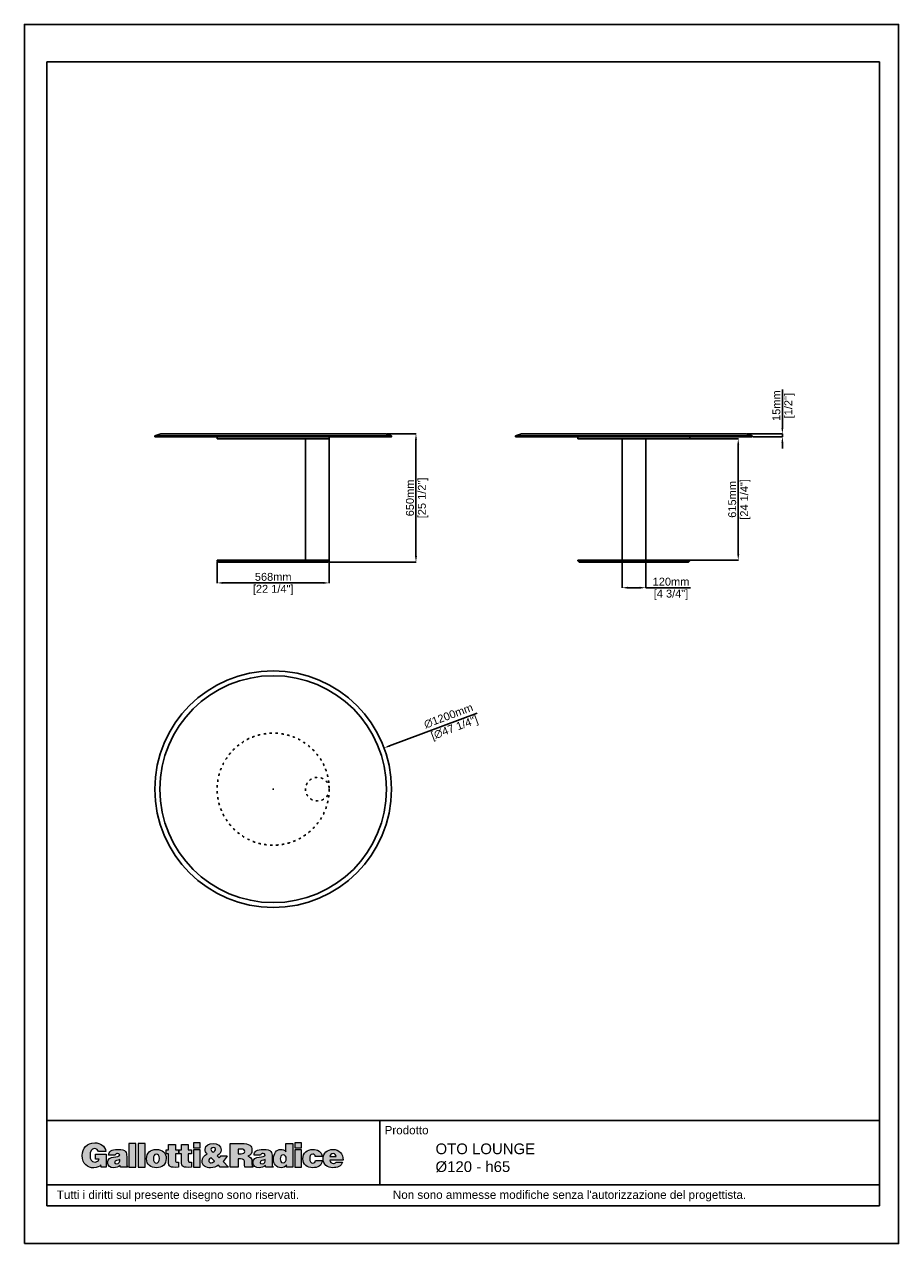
# Model space of a CAD drawing. Header units: millimetres. Extents: x 26359 to 57681, y -662 to 5519.
# Tile 3 of 6: x 37114 to 41548, y -662 to 5519. Entities that reach past the tile are written whole.
import ezdxf

# ---------------------------------------------------------------- set-up
doc = ezdxf.new("R2010")
doc.units = ezdxf.units.MM
doc.linetypes.add('ACAD_ISO03W100', pattern=[30, 12, -18])
doc.layers.add('Livello 1', color=7, linetype='Continuous')
doc.layers.add('QUOTE', color=252, linetype='Continuous', lineweight=5)
doc.styles.get("Standard").update_dxf_attribs({"font": 'arial.ttf'})
doc.dimstyles.new('PRODOTTI', dxfattribs={"dimtxt": 40, "dimasz": 30, "dimexe": 1.25, "dimexo": 5, "dimgap": 10, "dimtad": 1, "dimzin": 12, "dimtxsty": 'Standard', "dimcen": 2.5, "dimclrd": 252, "dimclre": 252, "dimclrt": 252, "dimadec": 0, "dimazin": 3, "dimtfac": 1, "dimtmove": 0, "dimatfit": 3, "dimfxl": 1, "dimtfillclr": 134, "dimarcsym": 0})
doc.dimstyles.new('PRODOTTI_USA_grande', dxfattribs={"dimtxt": 40, "dimasz": 30, "dimexe": 1.25, "dimexo": 5, "dimgap": 10, "dimtad": 1, "dimzin": 12, "dimtxsty": 'Standard', "dimcen": 2.5, "dimclrd": 256, "dimclre": 256, "dimclrt": 256, "dimadec": 0, "dimazin": 3, "dimtfac": 1, "dimtmove": 0, "dimatfit": 3, "dimfxl": 1, "dimarcsym": 0})

# ---------------------------------------------------------------- blocks, each defined once
blk = doc.blocks.new('block 2')
at = {"layer": 'Livello 1', "true_color": 0x1c1c1b}
h = blk.add_hatch(color=250, dxfattribs=at)
h.dxf.hatch_style = 2
edge = h.paths.add_edge_path()
edge.add_spline(control_points=[(28.21, 149.09), (28.21, 149.09), (22.02, 149.09), (22.02, 149.09), (22.02, 149.09), (22.02, 146.1), (22.02, 146.1), (22.02, 146.1), (24.01, 146.1), (24.01, 146.1), (23.78, 145.14), (22.61, 144.51), (21.69, 144.51), (19.41, 144.51), (18.8, 146.29), (18.8, 148.24), (18.8, 150.68), (19.64, 152.29), (21.43, 152.29), (22.59, 152.29), (23.42, 151.67), (23.74, 150.54), (23.74, 150.54), (28.03, 150.54), (28.03, 150.54), (27.48, 153.93), (24.82, 155.66), (21.5, 155.66), (17.04, 155.66), (14.28, 152.63), (14.28, 148.22), (14.28, 143.42), (17.44, 141.14), (20.97, 141.14), (23.13, 141.14), (24.38, 141.94), (25.12, 142.82), (25.12, 142.82), (25.3, 141.46), (25.3, 141.46), (25.3, 141.46), (28.21, 141.46), (28.21, 141.46), (28.21, 141.46), (28.21, 149.09), (28.21, 149.09), (28.21, 149.09), (28.21, 149.09), (28.21, 149.09)], knot_values=[0, 0, 0, 0, 1, 1, 1, 2, 2, 2, 3, 3, 3, 4, 4, 4, 5, 5, 5, 6, 6, 6, 7, 7, 7, 8, 8, 8, 9, 9, 9, 10, 10, 10, 11, 11, 11, 12, 12, 12, 13, 13, 13, 14, 14, 14, 15, 15, 15, 16, 16, 16, 16], degree=3, periodic=0)
edge = h.paths.add_edge_path()
edge.add_spline(control_points=[(40.61, 141.5), (40.61, 141.5), (40.61, 141.69), (40.61, 141.69), (40.1, 142.11), (40.08, 142.4), (40.08, 142.98), (40.08, 142.98), (40.08, 147.67), (40.08, 147.67), (40.08, 150.06), (39.79, 151.83), (35.04, 151.83), (31.07, 151.83), (29.56, 150.58), (29.56, 148.45), (29.56, 148.45), (33.39, 148.45), (33.39, 148.45), (33.49, 149.32), (34.23, 149.43), (34.79, 149.43), (35.21, 149.43), (36.09, 149.34), (36.09, 148.61), (36.09, 146.73), (28.95, 148.8), (28.95, 144.24), (28.95, 142.15), (30.63, 141.21), (32.53, 141.21), (34.02, 141.21), (35.17, 141.52), (36.3, 142.57), (36.3, 142.57), (36.49, 141.5), (36.49, 141.5), (36.49, 141.5), (40.61, 141.5), (40.61, 141.5), (40.61, 141.5), (40.61, 141.5), (40.61, 141.5)], knot_values=[0, 0, 0, 0, 1, 1, 1, 2, 2, 2, 3, 3, 3, 4, 4, 4, 5, 5, 5, 6, 6, 6, 7, 7, 7, 8, 8, 8, 9, 9, 9, 10, 10, 10, 11, 11, 11, 12, 12, 12, 13, 13, 13, 14, 14, 14, 14], degree=3, periodic=0)
edge = h.paths.add_edge_path()
edge.add_spline(control_points=[(34.33, 143.47), (33.54, 143.47), (33.06, 143.82), (33.06, 144.32), (33.06, 145.62), (34.79, 145.31), (36.09, 145.94), (36.19, 144.57), (35.73, 143.47), (34.33, 143.47), (34.33, 143.47), (34.33, 143.47), (34.33, 143.47)], knot_values=[0, 0, 0, 0, 1, 1, 1, 2, 2, 2, 3, 3, 3, 4, 4, 4, 4], degree=3, periodic=0)
h.paths.add_polyline_path([(45.4, 141.5), (45.4, 155.29), (41.41, 155.29), (41.41, 141.5)])
h.paths.add_polyline_path([(50.75, 141.5), (50.75, 155.29), (46.77, 155.29), (46.77, 141.5)])
edge = h.paths.add_edge_path()
edge.add_spline(control_points=[(57.35, 149.14), (58.38, 149.2), (59.04, 148.09), (59.04, 146.62), (59.04, 144.72), (58.38, 143.89), (57.31, 143.89), (56.3, 143.89), (55.59, 144.72), (55.59, 146.62), (55.59, 147.75), (55.99, 149.14), (57.35, 149.14), (57.35, 149.14), (57.35, 149.14), (57.35, 149.14)], knot_values=[0, 0, 0, 0, 1, 1, 1, 2, 2, 2, 3, 3, 3, 4, 4, 4, 5, 5, 5, 5], degree=3, periodic=0)
edge = h.paths.add_edge_path()
edge.add_spline(control_points=[(51.6, 146.4), (51.6, 142.98), (54.09, 141.21), (57.31, 141.21), (60.53, 141.21), (63.02, 142.94), (63.02, 146.62), (63.02, 149.74), (60.84, 151.83), (57.29, 151.83), (53.9, 151.83), (51.6, 149.89), (51.6, 146.4), (51.6, 146.4), (51.6, 146.4), (51.6, 146.4)], knot_values=[0, 0, 0, 0, 1, 1, 1, 2, 2, 2, 3, 3, 3, 4, 4, 4, 5, 5, 5, 5], degree=3, periodic=0)
edge = h.paths.add_edge_path()
edge.add_spline(control_points=[(70.24, 144.35), (70.24, 144.35), (69.61, 144.35), (69.61, 144.35), (68.5, 144.35), (68.36, 144.68), (68.36, 145.6), (68.36, 145.6), (68.36, 149.24), (68.36, 149.24), (68.36, 149.24), (70.28, 149.24), (70.28, 149.24), (70.28, 149.24), (70.28, 151.54), (70.28, 151.54), (70.28, 151.54), (68.36, 151.54), (68.36, 151.54), (68.36, 151.54), (68.36, 154.66), (68.36, 154.66), (68.36, 154.66), (64.43, 154.66), (64.43, 154.66), (64.43, 154.66), (64.43, 151.54), (64.43, 151.54), (64.43, 151.54), (62.96, 151.54), (62.96, 151.54), (62.96, 151.54), (62.96, 149.24), (62.96, 149.24), (62.96, 149.24), (64.38, 149.24), (64.38, 149.24), (64.38, 149.24), (64.38, 145.04), (64.38, 145.04), (64.38, 141.58), (65.01, 141.21), (70.24, 141.5), (70.24, 141.5), (70.24, 144.35), (70.24, 144.35), (70.24, 144.35), (70.24, 144.35), (70.24, 144.35)], knot_values=[0, 0, 0, 0, 1, 1, 1, 2, 2, 2, 3, 3, 3, 4, 4, 4, 5, 5, 5, 6, 6, 6, 7, 7, 7, 8, 8, 8, 9, 9, 9, 10, 10, 10, 11, 11, 11, 12, 12, 12, 13, 13, 13, 14, 14, 14, 15, 15, 15, 16, 16, 16, 16], degree=3, periodic=0)
edge = h.paths.add_edge_path()
edge.add_spline(control_points=[(77.72, 144.35), (77.72, 144.35), (77.09, 144.35), (77.09, 144.35), (75.98, 144.35), (75.85, 144.68), (75.85, 145.6), (75.85, 145.6), (75.85, 149.24), (75.85, 149.24), (75.85, 149.24), (77.76, 149.24), (77.76, 149.24), (77.76, 149.24), (77.76, 151.54), (77.76, 151.54), (77.76, 151.54), (75.85, 151.54), (75.85, 151.54), (75.85, 151.54), (75.85, 154.66), (75.85, 154.66), (75.85, 154.66), (71.92, 154.66), (71.92, 154.66), (71.92, 154.66), (71.92, 151.54), (71.92, 151.54), (71.92, 151.54), (70.44, 151.54), (70.44, 151.54), (70.44, 151.54), (70.44, 149.24), (70.44, 149.24), (70.44, 149.24), (71.86, 149.24), (71.86, 149.24), (71.86, 149.24), (71.86, 145.04), (71.86, 145.04), (71.86, 141.58), (72.49, 141.21), (77.72, 141.5), (77.72, 141.5), (77.72, 144.35), (77.72, 144.35), (77.72, 144.35), (77.72, 144.35), (77.72, 144.35)], knot_values=[0, 0, 0, 0, 1, 1, 1, 2, 2, 2, 3, 3, 3, 4, 4, 4, 5, 5, 5, 6, 6, 6, 7, 7, 7, 8, 8, 8, 9, 9, 9, 10, 10, 10, 11, 11, 11, 12, 12, 12, 13, 13, 13, 14, 14, 14, 15, 15, 15, 16, 16, 16, 16], degree=3, periodic=0)
h.paths.add_polyline_path([(82.83, 141.5), (82.83, 151.54), (78.85, 151.54), (78.85, 141.5)])
h.paths.add_polyline_path([(78.85, 152.82), (82.83, 152.82), (82.83, 155.66), (78.85, 155.66)])
edge = h.paths.add_edge_path()
edge.add_spline(control_points=[(90.37, 152.9), (90.81, 152.9), (91.36, 152.71), (91.56, 152.29), (91.9, 151.16), (91.1, 150.68), (90.2, 150.26), (89.54, 150.7), (89.03, 151.17), (89.03, 151.86), (89.03, 152.63), (89.7, 152.9), (90.37, 152.9), (90.37, 152.9), (90.37, 152.9), (90.37, 152.9)], knot_values=[0, 0, 0, 0, 1, 1, 1, 2, 2, 2, 3, 3, 3, 4, 4, 4, 5, 5, 5, 5], degree=3, periodic=0)
edge = h.paths.add_edge_path()
edge.add_spline(control_points=[(94.39, 141.5), (94.39, 141.5), (99.18, 141.5), (99.18, 141.5), (99.18, 141.5), (96.04, 144.74), (96.04, 144.74), (96.98, 145.73), (97.72, 146.88), (98.36, 148.09), (98.36, 148.09), (94.72, 148.09), (94.72, 148.09), (94.49, 147.65), (94.2, 147.27), (93.82, 146.94), (93.82, 146.94), (92.63, 148.17), (92.63, 148.17), (94.03, 148.93), (94.87, 150.01), (94.87, 151.65), (94.87, 153.88), (92.82, 155.29), (90.27, 155.29), (88.09, 155.29), (85.58, 154.43), (85.58, 151.85), (85.58, 150.77), (86.06, 150.01), (86.77, 149.26), (85.02, 148.38), (83.87, 147), (83.87, 144.97), (83.87, 142.3), (86.21, 141.14), (88.74, 141.14), (90.54, 141.14), (92.38, 141.88), (93.3, 142.67), (93.3, 142.67), (94.39, 141.5), (94.39, 141.5), (94.39, 141.5), (94.39, 141.5), (94.39, 141.5)], knot_values=[0, 0, 0, 0, 1, 1, 1, 2, 2, 2, 3, 3, 3, 4, 4, 4, 5, 5, 5, 6, 6, 6, 7, 7, 7, 8, 8, 8, 9, 9, 9, 10, 10, 10, 11, 11, 11, 12, 12, 12, 13, 13, 13, 14, 14, 14, 15, 15, 15, 15], degree=3, periodic=0)
edge = h.paths.add_edge_path()
edge.add_spline(control_points=[(90.98, 145.1), (91.23, 144.83), (91.13, 144.89), (90.58, 144.57), (90.2, 144.34), (89.49, 144.07), (89.05, 144.07), (88.26, 144.07), (87.7, 144.51), (87.7, 145.33), (87.7, 146.12), (88.45, 146.6), (89.2, 146.98), (89.2, 146.98), (90.98, 145.1), (90.98, 145.1), (90.98, 145.1), (90.98, 145.1), (90.98, 145.1)], knot_values=[0, 0, 0, 0, 1, 1, 1, 2, 2, 2, 3, 3, 3, 4, 4, 4, 5, 5, 5, 6, 6, 6, 6], degree=3, periodic=0)
edge = h.paths.add_edge_path()
edge.add_spline(control_points=[(104.71, 152.08), (104.71, 152.08), (106.82, 152.08), (106.82, 152.08), (107.87, 152.08), (108.64, 151.62), (108.64, 150.64), (108.64, 149.68), (107.89, 149.34), (106.49, 149.34), (106.49, 149.34), (104.71, 149.34), (104.71, 149.34), (104.71, 149.34), (104.71, 152.08), (104.71, 152.08), (104.71, 152.08), (104.71, 152.08), (104.71, 152.08)], knot_values=[0, 0, 0, 0, 1, 1, 1, 2, 2, 2, 3, 3, 3, 4, 4, 4, 5, 5, 5, 6, 6, 6, 6], degree=3, periodic=0)
edge = h.paths.add_edge_path()
edge.add_spline(control_points=[(106.09, 146.31), (108.2, 146.31), (108.5, 145.71), (108.5, 143.91), (108.5, 142.69), (108.62, 141.81), (108.73, 141.5), (108.73, 141.5), (113.31, 141.5), (113.31, 141.5), (113.31, 141.5), (113.31, 141.92), (113.31, 141.92), (112.78, 141.92), (112.83, 142.53), (112.83, 144.34), (112.83, 147.11), (111.95, 147.46), (110.5, 147.99), (112.11, 148.44), (112.82, 149.78), (112.82, 151.37), (112.82, 154.05), (111.3, 155.29), (106.7, 155.29), (106.7, 155.29), (100.19, 155.29), (100.19, 155.29), (100.19, 155.29), (100.19, 141.5), (100.19, 141.5), (100.19, 141.5), (104.71, 141.5), (104.71, 141.5), (104.71, 141.5), (104.71, 146.31), (104.71, 146.31), (104.71, 146.31), (106.09, 146.31), (106.09, 146.31), (106.09, 146.31), (106.09, 146.31), (106.09, 146.31)], knot_values=[0, 0, 0, 0, 1, 1, 1, 2, 2, 2, 3, 3, 3, 4, 4, 4, 5, 5, 5, 6, 6, 6, 7, 7, 7, 8, 8, 8, 9, 9, 9, 10, 10, 10, 11, 11, 11, 12, 12, 12, 13, 13, 13, 14, 14, 14, 14], degree=3, periodic=0)
edge = h.paths.add_edge_path()
edge.add_spline(control_points=[(125.05, 141.5), (125.05, 141.5), (125.05, 141.69), (125.05, 141.69), (124.53, 142.11), (124.51, 142.4), (124.51, 142.98), (124.51, 142.98), (124.51, 147.67), (124.51, 147.67), (124.51, 150.06), (124.23, 151.83), (119.48, 151.83), (115.51, 151.83), (114, 150.58), (114, 148.45), (114, 148.45), (117.83, 148.45), (117.83, 148.45), (117.92, 149.32), (118.67, 149.43), (119.23, 149.43), (119.65, 149.43), (120.53, 149.34), (120.53, 148.61), (120.53, 146.73), (113.38, 148.8), (113.38, 144.24), (113.38, 142.15), (115.07, 141.21), (116.97, 141.21), (118.46, 141.21), (119.61, 141.52), (120.74, 142.57), (120.74, 142.57), (120.93, 141.5), (120.93, 141.5), (120.93, 141.5), (125.05, 141.5), (125.05, 141.5), (125.05, 141.5), (125.05, 141.5), (125.05, 141.5)], knot_values=[0, 0, 0, 0, 1, 1, 1, 2, 2, 2, 3, 3, 3, 4, 4, 4, 5, 5, 5, 6, 6, 6, 7, 7, 7, 8, 8, 8, 9, 9, 9, 10, 10, 10, 11, 11, 11, 12, 12, 12, 13, 13, 13, 14, 14, 14, 14], degree=3, periodic=0)
edge = h.paths.add_edge_path()
edge.add_spline(control_points=[(118.77, 143.47), (117.98, 143.47), (117.5, 143.82), (117.5, 144.32), (117.5, 145.62), (119.23, 145.31), (120.53, 145.94), (120.62, 144.57), (120.16, 143.47), (118.77, 143.47), (118.77, 143.47), (118.77, 143.47), (118.77, 143.47)], knot_values=[0, 0, 0, 0, 1, 1, 1, 2, 2, 2, 3, 3, 3, 4, 4, 4, 4], degree=3, periodic=0)
edge = h.paths.add_edge_path()
edge.add_spline(control_points=[(136.52, 141.5), (136.52, 141.5), (136.52, 155.29), (136.52, 155.29), (136.52, 155.29), (132.54, 155.29), (132.54, 155.29), (132.54, 155.29), (132.54, 150.52), (132.54, 150.52), (131.69, 151.52), (130.81, 151.83), (129.55, 151.83), (127.15, 151.83), (125.3, 149.66), (125.3, 146.33), (125.3, 143.49), (126.83, 141.21), (129.86, 141.21), (131.14, 141.21), (132, 141.62), (132.94, 142.84), (132.94, 142.84), (132.94, 141.5), (132.94, 141.5), (132.94, 141.5), (136.52, 141.5), (136.52, 141.5), (136.52, 141.5), (136.52, 141.5), (136.52, 141.5)], knot_values=[0, 0, 0, 0, 1, 1, 1, 2, 2, 2, 3, 3, 3, 4, 4, 4, 5, 5, 5, 6, 6, 6, 7, 7, 7, 8, 8, 8, 9, 9, 9, 10, 10, 10, 10], degree=3, periodic=0)
edge = h.paths.add_edge_path()
edge.add_spline(control_points=[(130.85, 144.09), (129.55, 144.09), (129.28, 145.31), (129.28, 146.37), (129.28, 147.48), (129.64, 148.74), (130.97, 148.74), (132.29, 148.74), (132.67, 147.53), (132.67, 146.42), (132.67, 145.25), (132.23, 144.09), (130.85, 144.09), (130.85, 144.09), (130.85, 144.09), (130.85, 144.09)], knot_values=[0, 0, 0, 0, 1, 1, 1, 2, 2, 2, 3, 3, 3, 4, 4, 4, 5, 5, 5, 5], degree=3, periodic=0)
h.paths.add_polyline_path([(141.59, 141.5), (141.59, 151.54), (137.61, 151.54), (137.61, 141.5)])
h.paths.add_polyline_path([(137.61, 152.82), (141.59, 152.82), (141.59, 155.66), (137.61, 155.66)])
edge = h.paths.add_edge_path()
edge.add_spline(control_points=[(153.62, 147.71), (153.33, 150.68), (150.8, 151.83), (148.12, 151.83), (144.8, 151.83), (142.39, 149.85), (142.39, 146.42), (142.39, 143.03), (144.88, 141.21), (148.12, 141.21), (150.9, 141.21), (153.35, 142.34), (153.69, 145.39), (153.69, 145.39), (149.67, 145.39), (149.67, 145.39), (149.55, 144.6), (149.15, 143.89), (148.12, 143.89), (146.95, 143.89), (146.37, 144.89), (146.37, 146.4), (146.37, 147.59), (146.62, 149.14), (148.12, 149.14), (148.56, 149.14), (148.9, 149.01), (149.15, 148.74), (149.4, 148.49), (149.55, 148.15), (149.57, 147.71), (149.57, 147.71), (153.62, 147.71), (153.62, 147.71), (153.62, 147.71), (153.62, 147.71), (153.62, 147.71)], knot_values=[0, 0, 0, 0, 1, 1, 1, 2, 2, 2, 3, 3, 3, 4, 4, 4, 5, 5, 5, 6, 6, 6, 7, 7, 7, 8, 8, 8, 9, 9, 9, 10, 10, 10, 11, 11, 11, 12, 12, 12, 12], degree=3, periodic=0)
edge = h.paths.add_edge_path()
edge.add_spline(control_points=[(158.11, 147.65), (158.11, 148.72), (158.78, 149.39), (159.97, 149.39), (160.91, 149.39), (161.73, 148.57), (161.73, 147.65), (161.73, 147.65), (158.11, 147.65), (158.11, 147.65), (158.11, 147.65), (158.11, 147.65), (158.11, 147.65)], knot_values=[0, 0, 0, 0, 1, 1, 1, 2, 2, 2, 3, 3, 3, 4, 4, 4, 4], degree=3, periodic=0)
edge = h.paths.add_edge_path()
edge.add_spline(control_points=[(165.72, 145.62), (165.78, 149.26), (163.54, 151.83), (159.82, 151.83), (156.6, 151.83), (154.13, 149.72), (154.13, 146.42), (154.13, 143.05), (156.62, 141.21), (159.84, 141.21), (162.18, 141.21), (164.7, 142.04), (165.39, 144.53), (165.39, 144.53), (161.58, 144.53), (161.58, 144.53), (161.29, 143.93), (160.72, 143.65), (160.09, 143.65), (159.03, 143.65), (158.11, 144.43), (158.11, 145.62), (158.11, 145.62), (165.72, 145.62), (165.72, 145.62), (165.72, 145.62), (165.72, 145.62), (165.72, 145.62)], knot_values=[0, 0, 0, 0, 1, 1, 1, 2, 2, 2, 3, 3, 3, 4, 4, 4, 5, 5, 5, 6, 6, 6, 7, 7, 7, 8, 8, 8, 9, 9, 9, 9], degree=3, periodic=0)
at = {"layer": 'Livello 1', "lineweight": 0}
for points in [[(45.4, 141.5), (45.4, 155.29), (41.41, 155.29), (41.41, 141.5), (45.4, 141.5), (45.4, 141.5)], [(50.75, 141.5), (50.75, 155.29), (46.77, 155.29), (46.77, 141.5), (50.75, 141.5), (50.75, 141.5)], [(78.85, 152.82), (82.83, 152.82), (82.83, 155.66), (78.85, 155.66), (78.85, 152.82), (78.85, 152.82)], [(82.83, 141.5), (82.83, 151.54), (78.85, 151.54), (78.85, 141.5), (82.83, 141.5), (82.83, 141.5)], [(137.61, 152.82), (141.59, 152.82), (141.59, 155.66), (137.61, 155.66), (137.61, 152.82), (137.61, 152.82)], [(141.59, 141.5), (141.59, 151.54), (137.61, 151.54), (137.61, 141.5), (141.59, 141.5), (141.59, 141.5)]]:
    blk.add_lwpolyline(points, dxfattribs=at)
for points, knots in [([(28.21, 149.09), (28.21, 149.09), (22.02, 149.09), (22.02, 149.09), (22.02, 149.09), (22.02, 146.1), (22.02, 146.1), (22.02, 146.1), (24.01, 146.1), (24.01, 146.1), (23.78, 145.14), (22.61, 144.51), (21.69, 144.51), (19.41, 144.51), (18.8, 146.29), (18.8, 148.24), (18.8, 150.68), (19.64, 152.29), (21.43, 152.29), (22.59, 152.29), (23.42, 151.67), (23.74, 150.54), (23.74, 150.54), (28.03, 150.54), (28.03, 150.54), (27.48, 153.93), (24.82, 155.66), (21.5, 155.66), (17.04, 155.66), (14.28, 152.63), (14.28, 148.22), (14.28, 143.42), (17.44, 141.14), (20.97, 141.14), (23.13, 141.14), (24.38, 141.94), (25.12, 142.82), (25.12, 142.82), (25.3, 141.46), (25.3, 141.46), (25.3, 141.46), (28.21, 141.46), (28.21, 141.46), (28.21, 141.46), (28.21, 149.09), (28.21, 149.09), (28.21, 149.09), (28.21, 149.09), (28.21, 149.09)], [0, 0, 0, 0, 1, 1, 1, 2, 2, 2, 3, 3, 3, 4, 4, 4, 5, 5, 5, 6, 6, 6, 7, 7, 7, 8, 8, 8, 9, 9, 9, 10, 10, 10, 11, 11, 11, 12, 12, 12, 13, 13, 13, 14, 14, 14, 15, 15, 15, 16, 16, 16, 16]), ([(40.61, 141.5), (40.61, 141.5), (40.61, 141.69), (40.61, 141.69), (40.1, 142.11), (40.08, 142.4), (40.08, 142.98), (40.08, 142.98), (40.08, 147.67), (40.08, 147.67), (40.08, 150.06), (39.79, 151.83), (35.04, 151.83), (31.07, 151.83), (29.56, 150.58), (29.56, 148.45), (29.56, 148.45), (33.39, 148.45), (33.39, 148.45), (33.49, 149.32), (34.23, 149.43), (34.79, 149.43), (35.21, 149.43), (36.09, 149.34), (36.09, 148.61), (36.09, 146.73), (28.95, 148.8), (28.95, 144.24), (28.95, 142.15), (30.63, 141.21), (32.53, 141.21), (34.02, 141.21), (35.17, 141.52), (36.3, 142.57), (36.3, 142.57), (36.49, 141.5), (36.49, 141.5), (36.49, 141.5), (40.61, 141.5), (40.61, 141.5), (40.61, 141.5), (40.61, 141.5), (40.61, 141.5)], [0, 0, 0, 0, 1, 1, 1, 2, 2, 2, 3, 3, 3, 4, 4, 4, 5, 5, 5, 6, 6, 6, 7, 7, 7, 8, 8, 8, 9, 9, 9, 10, 10, 10, 11, 11, 11, 12, 12, 12, 13, 13, 13, 14, 14, 14, 14]), ([(51.6, 146.4), (51.6, 142.98), (54.09, 141.21), (57.31, 141.21), (60.53, 141.21), (63.02, 142.94), (63.02, 146.62), (63.02, 149.74), (60.84, 151.83), (57.29, 151.83), (53.9, 151.83), (51.6, 149.89), (51.6, 146.4), (51.6, 146.4), (51.6, 146.4), (51.6, 146.4)], [0, 0, 0, 0, 1, 1, 1, 2, 2, 2, 3, 3, 3, 4, 4, 4, 5, 5, 5, 5]), ([(57.35, 149.14), (58.38, 149.2), (59.04, 148.09), (59.04, 146.62), (59.04, 144.72), (58.38, 143.89), (57.31, 143.89), (56.3, 143.89), (55.59, 144.72), (55.59, 146.62), (55.59, 147.75), (55.99, 149.14), (57.35, 149.14), (57.35, 149.14), (57.35, 149.14), (57.35, 149.14)], [0, 0, 0, 0, 1, 1, 1, 2, 2, 2, 3, 3, 3, 4, 4, 4, 5, 5, 5, 5]), ([(70.24, 144.35), (70.24, 144.35), (69.61, 144.35), (69.61, 144.35), (68.5, 144.35), (68.36, 144.68), (68.36, 145.6), (68.36, 145.6), (68.36, 149.24), (68.36, 149.24), (68.36, 149.24), (70.28, 149.24), (70.28, 149.24), (70.28, 149.24), (70.28, 151.54), (70.28, 151.54), (70.28, 151.54), (68.36, 151.54), (68.36, 151.54), (68.36, 151.54), (68.36, 154.66), (68.36, 154.66), (68.36, 154.66), (64.43, 154.66), (64.43, 154.66), (64.43, 154.66), (64.43, 151.54), (64.43, 151.54), (64.43, 151.54), (62.96, 151.54), (62.96, 151.54), (62.96, 151.54), (62.96, 149.24), (62.96, 149.24), (62.96, 149.24), (64.38, 149.24), (64.38, 149.24), (64.38, 149.24), (64.38, 145.04), (64.38, 145.04), (64.38, 141.58), (65.01, 141.21), (70.24, 141.5), (70.24, 141.5), (70.24, 144.35), (70.24, 144.35), (70.24, 144.35), (70.24, 144.35), (70.24, 144.35)], [0, 0, 0, 0, 1, 1, 1, 2, 2, 2, 3, 3, 3, 4, 4, 4, 5, 5, 5, 6, 6, 6, 7, 7, 7, 8, 8, 8, 9, 9, 9, 10, 10, 10, 11, 11, 11, 12, 12, 12, 13, 13, 13, 14, 14, 14, 15, 15, 15, 16, 16, 16, 16]), ([(77.72, 144.35), (77.72, 144.35), (77.09, 144.35), (77.09, 144.35), (75.98, 144.35), (75.85, 144.68), (75.85, 145.6), (75.85, 145.6), (75.85, 149.24), (75.85, 149.24), (75.85, 149.24), (77.76, 149.24), (77.76, 149.24), (77.76, 149.24), (77.76, 151.54), (77.76, 151.54), (77.76, 151.54), (75.85, 151.54), (75.85, 151.54), (75.85, 151.54), (75.85, 154.66), (75.85, 154.66), (75.85, 154.66), (71.92, 154.66), (71.92, 154.66), (71.92, 154.66), (71.92, 151.54), (71.92, 151.54), (71.92, 151.54), (70.44, 151.54), (70.44, 151.54), (70.44, 151.54), (70.44, 149.24), (70.44, 149.24), (70.44, 149.24), (71.86, 149.24), (71.86, 149.24), (71.86, 149.24), (71.86, 145.04), (71.86, 145.04), (71.86, 141.58), (72.49, 141.21), (77.72, 141.5), (77.72, 141.5), (77.72, 144.35), (77.72, 144.35), (77.72, 144.35), (77.72, 144.35), (77.72, 144.35)], [0, 0, 0, 0, 1, 1, 1, 2, 2, 2, 3, 3, 3, 4, 4, 4, 5, 5, 5, 6, 6, 6, 7, 7, 7, 8, 8, 8, 9, 9, 9, 10, 10, 10, 11, 11, 11, 12, 12, 12, 13, 13, 13, 14, 14, 14, 15, 15, 15, 16, 16, 16, 16]), ([(94.39, 141.5), (94.39, 141.5), (99.18, 141.5), (99.18, 141.5), (99.18, 141.5), (96.04, 144.74), (96.04, 144.74), (96.98, 145.73), (97.72, 146.88), (98.36, 148.09), (98.36, 148.09), (94.72, 148.09), (94.72, 148.09), (94.49, 147.65), (94.2, 147.27), (93.82, 146.94), (93.82, 146.94), (92.63, 148.17), (92.63, 148.17), (94.03, 148.93), (94.87, 150.01), (94.87, 151.65), (94.87, 153.88), (92.82, 155.29), (90.27, 155.29), (88.09, 155.29), (85.58, 154.43), (85.58, 151.85), (85.58, 150.77), (86.06, 150.01), (86.77, 149.26), (85.02, 148.38), (83.87, 147), (83.87, 144.97), (83.87, 142.3), (86.21, 141.14), (88.74, 141.14), (90.54, 141.14), (92.38, 141.88), (93.3, 142.67), (93.3, 142.67), (94.39, 141.5), (94.39, 141.5), (94.39, 141.5), (94.39, 141.5), (94.39, 141.5)], [0, 0, 0, 0, 1, 1, 1, 2, 2, 2, 3, 3, 3, 4, 4, 4, 5, 5, 5, 6, 6, 6, 7, 7, 7, 8, 8, 8, 9, 9, 9, 10, 10, 10, 11, 11, 11, 12, 12, 12, 13, 13, 13, 14, 14, 14, 15, 15, 15, 15]), ([(90.37, 152.9), (90.81, 152.9), (91.36, 152.71), (91.56, 152.29), (91.9, 151.16), (91.1, 150.68), (90.2, 150.26), (89.54, 150.7), (89.03, 151.17), (89.03, 151.86), (89.03, 152.63), (89.7, 152.9), (90.37, 152.9), (90.37, 152.9), (90.37, 152.9), (90.37, 152.9)], [0, 0, 0, 0, 1, 1, 1, 2, 2, 2, 3, 3, 3, 4, 4, 4, 5, 5, 5, 5]), ([(106.09, 146.31), (108.2, 146.31), (108.5, 145.71), (108.5, 143.91), (108.5, 142.69), (108.62, 141.81), (108.73, 141.5), (108.73, 141.5), (113.31, 141.5), (113.31, 141.5), (113.31, 141.5), (113.31, 141.92), (113.31, 141.92), (112.78, 141.92), (112.83, 142.53), (112.83, 144.34), (112.83, 147.11), (111.95, 147.46), (110.5, 147.99), (112.11, 148.44), (112.82, 149.78), (112.82, 151.37), (112.82, 154.05), (111.3, 155.29), (106.7, 155.29), (106.7, 155.29), (100.19, 155.29), (100.19, 155.29), (100.19, 155.29), (100.19, 141.5), (100.19, 141.5), (100.19, 141.5), (104.71, 141.5), (104.71, 141.5), (104.71, 141.5), (104.71, 146.31), (104.71, 146.31), (104.71, 146.31), (106.09, 146.31), (106.09, 146.31), (106.09, 146.31), (106.09, 146.31), (106.09, 146.31)], [0, 0, 0, 0, 1, 1, 1, 2, 2, 2, 3, 3, 3, 4, 4, 4, 5, 5, 5, 6, 6, 6, 7, 7, 7, 8, 8, 8, 9, 9, 9, 10, 10, 10, 11, 11, 11, 12, 12, 12, 13, 13, 13, 14, 14, 14, 14]), ([(104.71, 152.08), (104.71, 152.08), (106.82, 152.08), (106.82, 152.08), (107.87, 152.08), (108.64, 151.62), (108.64, 150.64), (108.64, 149.68), (107.89, 149.34), (106.49, 149.34), (106.49, 149.34), (104.71, 149.34), (104.71, 149.34), (104.71, 149.34), (104.71, 152.08), (104.71, 152.08), (104.71, 152.08), (104.71, 152.08), (104.71, 152.08)], [0, 0, 0, 0, 1, 1, 1, 2, 2, 2, 3, 3, 3, 4, 4, 4, 5, 5, 5, 6, 6, 6, 6]), ([(125.05, 141.5), (125.05, 141.5), (125.05, 141.69), (125.05, 141.69), (124.53, 142.11), (124.51, 142.4), (124.51, 142.98), (124.51, 142.98), (124.51, 147.67), (124.51, 147.67), (124.51, 150.06), (124.23, 151.83), (119.48, 151.83), (115.51, 151.83), (114, 150.58), (114, 148.45), (114, 148.45), (117.83, 148.45), (117.83, 148.45), (117.92, 149.32), (118.67, 149.43), (119.23, 149.43), (119.65, 149.43), (120.53, 149.34), (120.53, 148.61), (120.53, 146.73), (113.38, 148.8), (113.38, 144.24), (113.38, 142.15), (115.07, 141.21), (116.97, 141.21), (118.46, 141.21), (119.61, 141.52), (120.74, 142.57), (120.74, 142.57), (120.93, 141.5), (120.93, 141.5), (120.93, 141.5), (125.05, 141.5), (125.05, 141.5), (125.05, 141.5), (125.05, 141.5), (125.05, 141.5)], [0, 0, 0, 0, 1, 1, 1, 2, 2, 2, 3, 3, 3, 4, 4, 4, 5, 5, 5, 6, 6, 6, 7, 7, 7, 8, 8, 8, 9, 9, 9, 10, 10, 10, 11, 11, 11, 12, 12, 12, 13, 13, 13, 14, 14, 14, 14]), ([(136.52, 141.5), (136.52, 141.5), (136.52, 155.29), (136.52, 155.29), (136.52, 155.29), (132.54, 155.29), (132.54, 155.29), (132.54, 155.29), (132.54, 150.52), (132.54, 150.52), (131.69, 151.52), (130.81, 151.83), (129.55, 151.83), (127.15, 151.83), (125.3, 149.66), (125.3, 146.33), (125.3, 143.49), (126.83, 141.21), (129.86, 141.21), (131.14, 141.21), (132, 141.62), (132.94, 142.84), (132.94, 142.84), (132.94, 141.5), (132.94, 141.5), (132.94, 141.5), (136.52, 141.5), (136.52, 141.5), (136.52, 141.5), (136.52, 141.5), (136.52, 141.5)], [0, 0, 0, 0, 1, 1, 1, 2, 2, 2, 3, 3, 3, 4, 4, 4, 5, 5, 5, 6, 6, 6, 7, 7, 7, 8, 8, 8, 9, 9, 9, 10, 10, 10, 10]), ([(130.85, 144.09), (129.55, 144.09), (129.28, 145.31), (129.28, 146.37), (129.28, 147.48), (129.64, 148.74), (130.97, 148.74), (132.29, 148.74), (132.67, 147.53), (132.67, 146.42), (132.67, 145.25), (132.23, 144.09), (130.85, 144.09), (130.85, 144.09), (130.85, 144.09), (130.85, 144.09)], [0, 0, 0, 0, 1, 1, 1, 2, 2, 2, 3, 3, 3, 4, 4, 4, 5, 5, 5, 5]), ([(153.62, 147.71), (153.33, 150.68), (150.8, 151.83), (148.12, 151.83), (144.8, 151.83), (142.39, 149.85), (142.39, 146.42), (142.39, 143.03), (144.88, 141.21), (148.12, 141.21), (150.9, 141.21), (153.35, 142.34), (153.69, 145.39), (153.69, 145.39), (149.67, 145.39), (149.67, 145.39), (149.55, 144.6), (149.15, 143.89), (148.12, 143.89), (146.95, 143.89), (146.37, 144.89), (146.37, 146.4), (146.37, 147.59), (146.62, 149.14), (148.12, 149.14), (148.56, 149.14), (148.9, 149.01), (149.15, 148.74), (149.4, 148.49), (149.55, 148.15), (149.57, 147.71), (149.57, 147.71), (153.62, 147.71), (153.62, 147.71), (153.62, 147.71), (153.62, 147.71), (153.62, 147.71)], [0, 0, 0, 0, 1, 1, 1, 2, 2, 2, 3, 3, 3, 4, 4, 4, 5, 5, 5, 6, 6, 6, 7, 7, 7, 8, 8, 8, 9, 9, 9, 10, 10, 10, 11, 11, 11, 12, 12, 12, 12]), ([(165.72, 145.62), (165.78, 149.26), (163.54, 151.83), (159.82, 151.83), (156.6, 151.83), (154.13, 149.72), (154.13, 146.42), (154.13, 143.05), (156.62, 141.21), (159.84, 141.21), (162.18, 141.21), (164.7, 142.04), (165.39, 144.53), (165.39, 144.53), (161.58, 144.53), (161.58, 144.53), (161.29, 143.93), (160.72, 143.65), (160.09, 143.65), (159.03, 143.65), (158.11, 144.43), (158.11, 145.62), (158.11, 145.62), (165.72, 145.62), (165.72, 145.62), (165.72, 145.62), (165.72, 145.62), (165.72, 145.62)], [0, 0, 0, 0, 1, 1, 1, 2, 2, 2, 3, 3, 3, 4, 4, 4, 5, 5, 5, 6, 6, 6, 7, 7, 7, 8, 8, 8, 9, 9, 9, 9]), ([(158.11, 147.65), (158.11, 148.72), (158.78, 149.39), (159.97, 149.39), (160.91, 149.39), (161.73, 148.57), (161.73, 147.65), (161.73, 147.65), (158.11, 147.65), (158.11, 147.65), (158.11, 147.65), (158.11, 147.65), (158.11, 147.65)], [0, 0, 0, 0, 1, 1, 1, 2, 2, 2, 3, 3, 3, 4, 4, 4, 4]), ([(34.33, 143.47), (33.54, 143.47), (33.06, 143.82), (33.06, 144.32), (33.06, 145.62), (34.79, 145.31), (36.09, 145.94), (36.19, 144.57), (35.73, 143.47), (34.33, 143.47), (34.33, 143.47), (34.33, 143.47), (34.33, 143.47)], [0, 0, 0, 0, 1, 1, 1, 2, 2, 2, 3, 3, 3, 4, 4, 4, 4]), ([(90.98, 145.1), (91.23, 144.83), (91.13, 144.89), (90.58, 144.57), (90.2, 144.34), (89.49, 144.07), (89.05, 144.07), (88.26, 144.07), (87.7, 144.51), (87.7, 145.33), (87.7, 146.12), (88.45, 146.6), (89.2, 146.98), (89.2, 146.98), (90.98, 145.1), (90.98, 145.1), (90.98, 145.1), (90.98, 145.1), (90.98, 145.1)], [0, 0, 0, 0, 1, 1, 1, 2, 2, 2, 3, 3, 3, 4, 4, 4, 5, 5, 5, 6, 6, 6, 6]), ([(118.77, 143.47), (117.98, 143.47), (117.5, 143.82), (117.5, 144.32), (117.5, 145.62), (119.23, 145.31), (120.53, 145.94), (120.62, 144.57), (120.16, 143.47), (118.77, 143.47), (118.77, 143.47), (118.77, 143.47), (118.77, 143.47)], [0, 0, 0, 0, 1, 1, 1, 2, 2, 2, 3, 3, 3, 4, 4, 4, 4])]:
    blk.add_open_spline(points, degree=3, knots=knots, dxfattribs=at)
blk = doc.blocks.new('*D32')
at = {"layer": 'Defpoints', "color": 0, "transparency": 16777216}
for p in [(38092.3, 2801.6), (38660.3, 2803.1), (38660.3, 2687.3)]:
    blk.add_point(p, dxfattribs=at)
at = {"layer": 'QUOTE', "lineweight": -2, "transparency": 16777216}
for p, q in [((38092.3, 2796.6), (38092.3, 2686.1)), ((38660.3, 2798.1), (38660.3, 2686.1)), ((38122.3, 2687.3), (38630.3, 2687.3))]:
    blk.add_line(p, q, dxfattribs=at)
at = {"layer": 'QUOTE', "transparency": 16777216}
for points in [[(38122.3, 2692.3), (38122.3, 2682.3), (38092.3, 2687.3)], [(38630.3, 2692.3), (38630.3, 2682.3), (38660.3, 2687.3)]]:
    blk.add_solid(points, dxfattribs=at)
at = {"layer": 'QUOTE', "transparency": 16777216, "char_height": 40, "attachment_point": 5}
for s, insert in [('568mm', (38376.3, 2717.8)), ('[22 1/4"]', (38376.3, 2651.4))]:
    blk.add_mtext(s, dxfattribs=dict(at, insert=insert))
blk = doc.blocks.new('*D33')
at = {"layer": 'Defpoints', "color": 0, "transparency": 16777216}
for p in [(40265.4, 3418.1), (40734.8, 3418.1), (40265.4, 2803.1)]:
    blk.add_point(p, dxfattribs=at)
at = {"layer": 'QUOTE', "lineweight": -2, "transparency": 16777216}
for p, q in [((40270.4, 3418.1), (40736, 3418.1)), ((40734.8, 2833.1), (40734.8, 3388.1)), ((40270.4, 2803.1), (40736, 2803.1))]:
    blk.add_line(p, q, dxfattribs=at)
at = {"layer": 'QUOTE', "transparency": 16777216}
for points in [[(40729.8, 3388.1), (40739.8, 3388.1), (40734.8, 3418.1)], [(40729.8, 2833.1), (40739.8, 2833.1), (40734.8, 2803.1)]]:
    blk.add_solid(points, dxfattribs=at)
at = {"layer": 'QUOTE', "transparency": 16777216, "char_height": 40, "attachment_point": 5, "rotation": 90}
for s, insert in [('615mm', (40704.3, 3110.6)), ('[24 1/4"]', (40770.6, 3110.6))]:
    blk.add_mtext(s, dxfattribs=dict(at, insert=insert))
blk = doc.blocks.new('*D34')
at = {"color": 252, "lineweight": -2, "transparency": 16777216}
for p, q in [((40958.6, 3473.1), (40958.6, 3668.6)), ((40780.4, 3443.1), (40959.9, 3443.1)), ((40810.4, 3428.1), (40959.9, 3428.1)), ((40958.6, 3428.1), (40958.6, 3443.1)), ((40958.6, 3398.1), (40958.6, 3368.1))]:
    blk.add_line(p, q, dxfattribs=at)
at = {"color": 252, "transparency": 16777216}
for points in [[(40953.6, 3473.1), (40963.6, 3473.1), (40958.6, 3443.1)], [(40953.6, 3398.1), (40963.6, 3398.1), (40958.6, 3428.1)]]:
    blk.add_solid(points, dxfattribs=at)
at = {"layer": 'Defpoints', "color": 0, "transparency": 16777216}
for p in [(40775.4, 3443.1), (40805.4, 3428.1), (40958.6, 3443.1)]:
    blk.add_point(p, dxfattribs=at)
at = {"color": 252, "transparency": 16777216, "char_height": 40, "attachment_point": 5, "rotation": 90}
for s, insert in [('15mm', (40928.2, 3585.9)), ('[1/2"]', (40994.5, 3585.9))]:
    blk.add_mtext(s, dxfattribs=dict(at, insert=insert))
blk = doc.blocks.new('*D35')
at = {"layer": 'Defpoints', "color": 0, "transparency": 16777216}
for p in [(38946.3, 3443.1), (39100.4, 3443.1), (38653.3, 2793.1)]:
    blk.add_point(p, dxfattribs=at)
at = {"layer": 'QUOTE', "lineweight": -2, "transparency": 16777216}
for p, q in [((38951.3, 3443.1), (39101.7, 3443.1)), ((39100.4, 2823.1), (39100.4, 3413.1)), ((38658.3, 2793.1), (39101.7, 2793.1))]:
    blk.add_line(p, q, dxfattribs=at)
at = {"layer": 'QUOTE', "transparency": 16777216}
for points in [[(39095.4, 3413.1), (39105.4, 3413.1), (39100.4, 3443.1)], [(39095.4, 2823.1), (39105.4, 2823.1), (39100.4, 2793.1)]]:
    blk.add_solid(points, dxfattribs=at)
at = {"layer": 'QUOTE', "transparency": 16777216, "char_height": 40, "attachment_point": 5, "rotation": 90}
for s, insert in [('[25 1/2"]', (39136.3, 3118.1)), ('650mm', (39070, 3118.1))]:
    blk.add_mtext(s, dxfattribs=dict(at, insert=insert))
blk = doc.blocks.new('*D36')
at = {"layer": 'Defpoints', "color": 0, "transparency": 16777216}
for p in [(40145.4, 2803.1), (40265.4, 2803.1), (40265.4, 2663)]:
    blk.add_point(p, dxfattribs=at)
at = {"layer": 'QUOTE', "lineweight": -2, "transparency": 16777216}
for p, q in [((40145.4, 2798.1), (40145.4, 2661.8)), ((40265.4, 2798.1), (40265.4, 2661.8)), ((40175.4, 2663), (40235.4, 2663)), ((40265.4, 2663), (40492.1, 2663))]:
    blk.add_line(p, q, dxfattribs=at)
at = {"layer": 'QUOTE', "transparency": 16777216}
for points in [[(40175.4, 2668), (40175.4, 2658), (40145.4, 2663)], [(40235.4, 2668), (40235.4, 2658), (40265.4, 2663)]]:
    blk.add_solid(points, dxfattribs=at)
at = {"layer": 'QUOTE', "transparency": 16777216, "char_height": 40, "attachment_point": 5}
for s, insert in [('120mm', (40393.8, 2693.4)), ('[4 3/4"]', (40393.8, 2627.1))]:
    blk.add_mtext(s, dxfattribs=dict(at, insert=insert))
blk = doc.blocks.new('*D51')
at = {"layer": 'Defpoints', "color": 0, "transparency": 16777216}
for p in [(38938.7, 1850.9), (37813.9, 1432.7)]:
    blk.add_point(p, dxfattribs=at)
at = {"layer": 'QUOTE', "lineweight": -2, "transparency": 16777216}
for p, q in [((39410.5, 2026.4), (38966.8, 1861.4)), ((38373.8, 1641.8), (38378.8, 1641.8)), ((38376.3, 1639.3), (38376.3, 1644.3))]:
    blk.add_line(p, q, dxfattribs=at)
at = {"layer": 'QUOTE', "transparency": 16777216}
blk.add_solid([(38965.1, 1866.1), (38968.6, 1856.7), (38938.7, 1850.9)], dxfattribs=at)
at = {"layer": 'QUOTE', "transparency": 16777216, "insert": (39278.5, 1977.3), "char_height": 40, "attachment_point": 5, "rotation": 20.39814}
blk.add_mtext('∅1200mm\\P [∅47 1/4"]', dxfattribs=at)

msp = doc.modelspace()

# ---------------------------------------------------------------- linework, layer by layer
for p, q in [((37776.324, 3432.078), (37806.324, 3443.078)), ((37776.324, 3428.078), (37776.324, 3432.078)), ((37776.324, 3432.078), (38976.324, 3432.078)), ((38092.324, 3428.078), (38660.324, 3428.078)), ((38092.324, 3418.078), (38092.324, 3428.078)), ((38092.324, 3418.078), (38660.324, 3418.078)), ((38660.324, 3418.078), (38660.324, 3428.078)), ((38976.324, 3432.078), (38946.324, 3443.078)), ((38976.324, 3428.078), (38976.324, 3432.078)), ((39605.448, 3432.078), (39635.448, 3443.078)), ((39605.448, 3428.078), (39605.448, 3432.078)), ((39605.448, 3432.078), (40805.448, 3432.078)), ((39921.448, 3428.078), (40489.448, 3428.078)), ((39921.448, 3418.078), (39921.448, 3428.078)), ((39921.448, 3418.078), (40489.448, 3418.078)), ((40489.448, 3418.078), (40489.448, 3428.078)), ((40805.448, 3432.078), (40775.448, 3443.078)), ((40805.448, 3428.078), (40805.448, 3432.078)), ((38092.324, 2800.078), (38092.324, 2803.078)), ((38092.324, 2803.078), (38660.324, 2803.078)), ((38092.324, 2800.078), (38099.324, 2793.078)), ((38092.324, 2800.078), (38660.324, 2800.078)), ((38376.324, 2793.078), (38099.324, 2793.078)), ((38653.324, 2793.078), (38376.324, 2793.078)), ((38660.324, 2800.078), (38653.324, 2793.078)), ((38660.324, 2803.078), (38660.324, 2803.078)), ((38660.324, 2800.078), (38660.324, 2803.078)), ((38660.324, 2803.078), (38660.324, 2800.078)), ((39921.448, 2800.078), (39921.448, 2803.078)), ((39921.448, 2803.078), (40489.448, 2803.078)), ((39921.448, 2800.078), (39928.448, 2793.078)), ((39921.448, 2800.078), (40489.448, 2800.078)), ((40205.448, 2793.078), (39928.448, 2793.078)), ((40482.448, 2793.078), (40205.448, 2793.078)), ((40489.448, 2800.078), (40482.448, 2793.078)), ((40489.448, 2803.078), (40489.448, 2803.078)), ((40489.448, 2800.078), (40489.448, 2803.078)), ((40489.448, 2803.078), (40489.448, 2800.078)), ((38916.954, -37.422), (37228.631, -37.422)), ((41450.483, -37.422), (38916.954, -37.422)), ((38916.954, -37.422), (38916.954, -364.669)), ((37228.631, -364.669), (38916.954, -364.669)), ((38916.954, -364.669), (41450.483, -364.669))]:
    msp.add_line(p, q)
for points in [[(37114.451, -661.883), (41548.128, -661.883), (41548.128, 5518.602), (37114.451, 5518.602)], [(41450.483, 5328.588), (41450.483, -470.233), (37228.631, -470.233), (37228.631, 5328.588)], [(38660.324, 2803.078), (38540.324, 2803.078), (38540.324, 3418.078), (38660.324, 3418.078)], [(40265.448, 2803.078), (40145.448, 2803.078), (40145.448, 3418.078), (40265.448, 3418.078)]]:
    msp.add_lwpolyline(points, close=True)
for points in [[(37776.324, 3432.078), (37776.324, 3428.078), (38976.324, 3428.078), (38976.324, 3432.078)], [(38946.324, 3443.078), (37806.324, 3443.078)], [(39605.448, 3432.078), (39605.448, 3428.078), (40805.448, 3428.078), (40805.448, 3432.078)], [(40775.448, 3443.078), (39635.448, 3443.078)]]:
    msp.add_lwpolyline(points)
for radius in [600, 575]:
    msp.add_circle((38376.324, 1641.8), radius)
at = {"linetype": 'ACAD_ISO03W100'}
for centre, radius in [((38376.324, 1641.8), 284), ((38600.324, 1641.8), 60)]:
    msp.add_circle(centre, radius, dxfattribs=at)

# ---------------------------------------------------------------- block references
at = {"xscale": 8.735077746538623, "yscale": 8.735077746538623, "zscale": 8.735077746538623}
msp.add_blockref('block 2', (37283.189, -1510.718), dxfattribs=at)

# ---------------------------------------------------------------- texts
at = {"attachment_point": 1}
for s, insert, char_height, width in [('{\\fArial|b0|i0|c0|p34;Prodotto}', (38941.24, -65.36), 42.22549, 230.04614), ('OTO LOUNGE\\PØ120 - h65', (39199.561, -154.242), 54.2283, 1444.43893), ("{\\fArial|b0|i0|c0|p34;Tutti i diritti sul presente disegno sono riservati.                             Non sono ammesse modifiche senza l'autorizzazione del progettista.}  ", (37278.717, -392.849), 42.225491, 4171.76659)]:
    msp.add_mtext(s, dxfattribs=dict(at, insert=insert, char_height=char_height, width=width))

# ---------------------------------------------------------------- dimensions: what is measured, and where the dimension line sits
dim = msp.add_linear_dim(base=(40958.639, 3443.078), p1=(40805.448, 3428.078), p2=(40775.448, 3443.078), angle=90, dimstyle='PRODOTTI', override={"dimpost": 'mm\\X'})
dim.commit()
dim.dimension.update_dxf_attribs({"geometry": '*D34', "text_midpoint": (40958.639, 3585.861)})
at = {"layer": 'QUOTE'}
for base, p1, p2, picture, middle in [((39100.43, 3443.078), (38653.324, 2793.078), (38946.324, 3443.078), '*D35', (39100.43, 3118.078)), ((40734.754, 3418.078), (40265.448, 2803.078), (40265.448, 3418.078), '*D33', (40734.754, 3110.578))]:
    dim = msp.add_linear_dim(base=base, p1=p1, p2=p2, angle=90, dimstyle='PRODOTTI_USA_grande', override={"dimpost": 'mm\\X', "dimtofl": 0}, dxfattribs=at)
    dim.commit()
    dim.dimension.update_dxf_attribs({"geometry": picture, "text_midpoint": middle})
for base, p1, p2, picture, middle in [((38660.324, 2687.335), (38092.324, 2801.578), (38660.324, 2803.078), '*D32', (38376.324, 2687.335)), ((40265.448, 2663.011), (40145.448, 2803.078), (40265.448, 2803.078), '*D36', (40393.77, 2663.011))]:
    dim = msp.add_linear_dim(base=base, p1=p1, p2=p2, dimstyle='PRODOTTI_USA_grande', override={"dimpost": 'mm\\X', "dimtofl": 0}, dxfattribs=at)
    dim.commit()
    dim.dimension.update_dxf_attribs({"geometry": picture, "text_midpoint": middle})
dim = msp.add_diameter_dim_2p(p1=(37813.948, 1432.676), p2=(38938.7, 1850.925), dimstyle='PRODOTTI_USA_grande', override={"dimpost": 'mm\\X', "dimtofl": 0}, dxfattribs=at)
dim.commit()
dim.dimension.update_dxf_attribs({"geometry": '*D51', "text_midpoint": (39278.493, 1977.281), "dimtype": 163})

doc.saveas('drawing.dxf')
